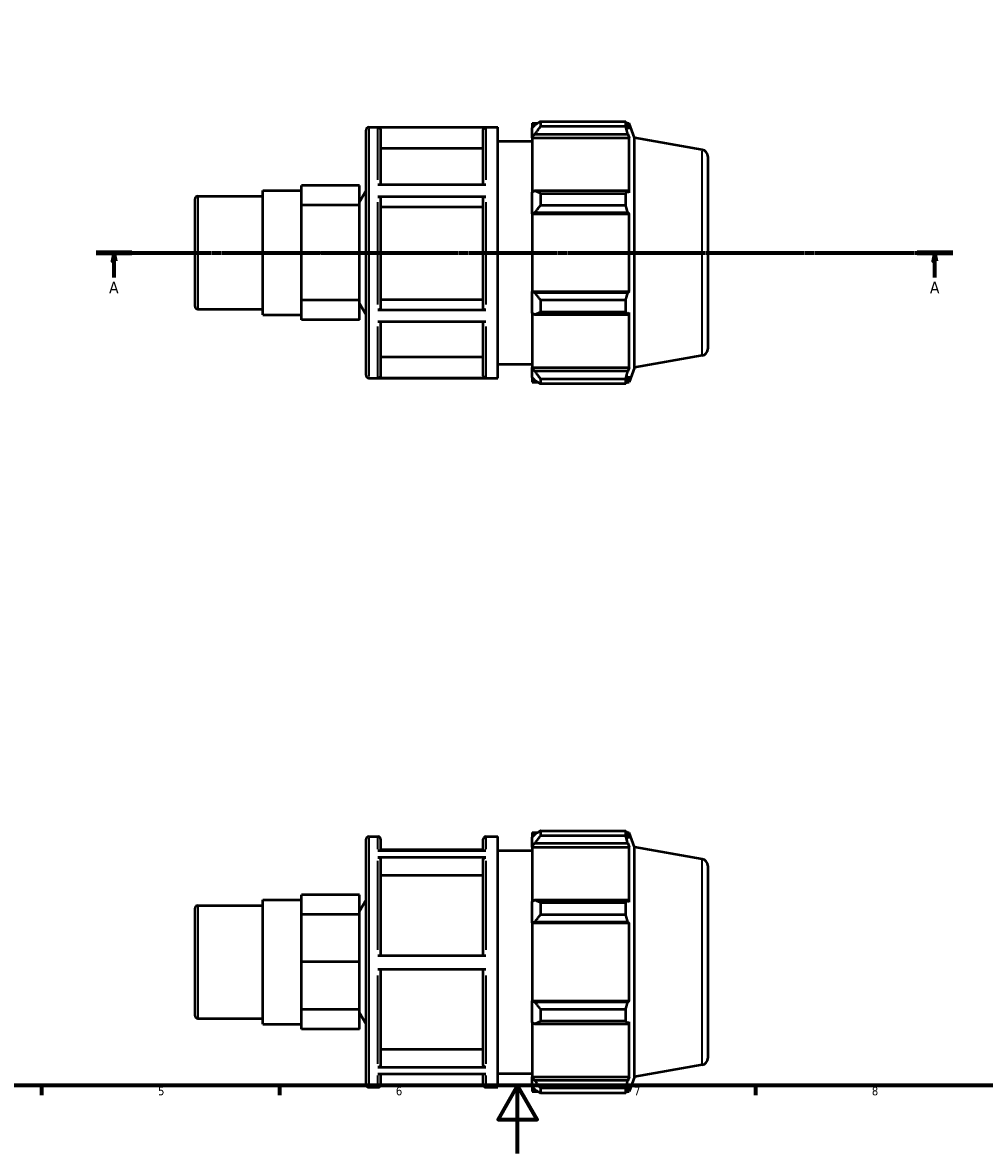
# Model space of a CAD drawing. Header units: millimetres. Extents: x 0 to 931, y 0 to 641.
# Tile 2 of 5: x 275 to 558, y 0 to 333. Entities that reach past the tile are written whole.
import ezdxf

# ---------------------------------------------------------------- set-up
doc = ezdxf.new("R2010")
doc.units = ezdxf.units.MM
doc.linetypes.add('CHAIN', pattern=[0.7087, 0.4724, -0.0591, 0.1181, -0.0591])
for name, color, linetype, lineweight in [('Border (ISO)', 7, 'Continuous', 70), ('Section Line (ISO)', 7, 'CHAIN', 70), ('Visible (ISO)', 7, 'Continuous', 50), ('Visible Narrow (ISO)', 7, 'Continuous', 35)]:
    doc.layers.add(name, color=color, linetype=linetype, lineweight=lineweight)
doc.styles.add('Label Text (ISO)', font='tahoma.ttf')
doc.styles.add('Note Text (ISO)', font='tahoma.ttf')

# ---------------------------------------------------------------- blocks, each defined once
blk = doc.blocks.new('Borders Default Border')
at = {"layer": 'Border (ISO)'}
for p, q in [((280.33, 20), (280.33, 17.1)), ((350.42, 20), (350.42, 17.1)), ((490.58, 20), (490.58, 17.1))]:
    blk.add_line(p, q, dxfattribs=at)
at = {"layer": 'Border (ISO)', "flags": 128}
for points in [[(20, 20), (20, 574), (821, 574), (821, 20), (20, 20)], [(420.5, 0), (420.5, 20), (414.73, 10), (426.27, 10), (420.5, 20)]]:
    blk.add_lwpolyline(points, dxfattribs=at)
at = {"layer": 'Border (ISO)', "color": 232, "true_color": 0xca0064, "char_height": 2.5, "attachment_point": 7, "style": 'Note Text (ISO)'}
for s, insert in [('5', (314.64, 17.05)), ('6', (384.66, 17.05)), ('7', (454.77, 17.1)), ('8', (524.81, 17.04))]:
    blk.add_mtext(s, dxfattribs=dict(at, insert=insert))
blk = doc.blocks.new('2dTransSection0')
at = {"layer": 'Section Line (ISO)', "linetype": 'CHAIN'}
blk.add_line((296.43, 265.11), (548.63, 265.11), dxfattribs=at)
at = {"layer": 'Section Line (ISO)', "linetype": 'Continuous', "lineweight": 140}
for p, q in [((296.43, 265.11), (306.94, 265.11)), ((538.12, 265.11), (548.63, 265.11))]:
    blk.add_line(p, q, dxfattribs=at)
at = {"layer": 'Section Line (ISO)', "linetype": 'Continuous'}
for p, q in [((301.69, 265.11), (301.19, 262.61)), ((301.69, 262.61), (301.69, 265.11)), ((302.19, 262.61), (301.69, 265.11)), ((543.37, 265.11), (542.87, 262.61)), ((543.37, 262.61), (543.37, 265.11)), ((543.87, 262.61), (543.37, 265.11)), ((301.19, 262.61), (302.19, 262.61)), ((301.69, 257.85), (301.69, 262.61)), ((542.87, 262.61), (543.87, 262.61)), ((543.37, 257.85), (543.37, 262.61))]:
    blk.add_line(p, q, dxfattribs=at)
at = {"layer": 'Section Line (ISO)', "linetype": 'Continuous', "flags": 128}
for points in [[(302.19, 262.61), (301.69, 265.11), (301.19, 262.61), (302.19, 262.61)], [(543.87, 262.61), (543.37, 265.11), (542.87, 262.61), (543.87, 262.61)]]:
    blk.add_lwpolyline(points, dxfattribs=at)
at = {"layer": 'Section Line (ISO)'}
for points in [[(302.19, 262.61), (301.69, 265.11), (301.19, 262.61), (302.19, 262.61)], [(543.87, 262.61), (543.37, 265.11), (542.87, 262.61), (543.87, 262.61)]]:
    blk.add_solid(points, dxfattribs=at)
at = {"layer": 'Section Line (ISO)', "char_height": 3.5, "attachment_point": 7, "style": 'Label Text (ISO)'}
for insert in [(300.2, 253.11), (541.89, 253.11)]:
    blk.add_mtext('A', dxfattribs=dict(at, insert=insert))

msp = doc.modelspace()

# ---------------------------------------------------------------- linework, layer by layer
at = {"layer": 'Visible (ISO)'}
for p, q in [((424.76, 303.237), (424.76, 301.863)), ((424.76, 303.237), (426.505, 303.237)), ((427.22, 303.685), (427.22, 302.202)), ((427.22, 303.685), (452.341, 303.685)), ((452.341, 302.202), (452.341, 303.685)), ((452.601, 303.237), (453.385, 303.237)), ((454.96, 298.91), (453.385, 303.237)), ((453.385, 301.472), (453.385, 303.237)), ((375.865, 229.007), (375.865, 301.207)), ((376.665, 302.007), (414.693, 302.007)), ((411.179, 301.938), (379.379, 301.938)), ((380.179, 301.137), (380.179, 285.141)), ((410.379, 285.141), (410.379, 301.137)), ((414.693, 228.207), (414.693, 302.007)), ((425.58, 302.645), (424.76, 301.863)), ((424.76, 299.292), (424.76, 301.863)), ((424.76, 299.292), (425.58, 300.019)), ((425.58, 300.019), (452.937, 300.019)), ((452.341, 302.202), (427.22, 302.202)), ((453.385, 301.472), (452.937, 302.645)), ((452.937, 300.019), (453.385, 298.928)), ((414.693, 297.907), (424.76, 297.907)), ((424.76, 298.928), (424.76, 299.292)), ((424.76, 298.928), (424.76, 282.902)), ((424.76, 298.928), (453.385, 298.928)), ((453.385, 282.713), (453.385, 298.928)), ((454.96, 231.303), (454.96, 298.91)), ((474.879, 295.398), (454.96, 298.91)), ((410.379, 295.775), (380.179, 295.775)), ((476.531, 293.428), (476.531, 236.785)), ((345.531, 246.82), (345.531, 283.393)), ((345.531, 283.393), (356.897, 283.393)), ((356.897, 282.001), (356.897, 284.9)), ((373.945, 284.9), (356.897, 284.9)), ((373.945, 279.103), (373.945, 284.9)), ((373.945, 280.069), (375.865, 283.393)), ((379.379, 285.141), (411.179, 285.141)), ((425.58, 283.281), (424.76, 282.902)), ((424.76, 276.696), (424.76, 282.902)), ((452.937, 283.281), (425.58, 283.281)), ((453.385, 282.713), (452.937, 283.281)), ((325.531, 249.282), (325.531, 280.931)), ((326.331, 281.731), (345.531, 281.731)), ((356.897, 279.103), (356.897, 282.001)), ((411.179, 281.58), (379.379, 281.58)), ((380.179, 281.179), (380.179, 248.689)), ((410.379, 248.689), (410.379, 281.179)), ((427.22, 282.569), (427.22, 278.989)), ((427.22, 282.569), (452.341, 282.569)), ((452.341, 278.989), (452.341, 282.569)), ((356.897, 272.105), (356.897, 279.103)), ((373.945, 279.103), (356.897, 279.103)), ((373.945, 265.107), (373.945, 279.103)), ((410.379, 278.498), (380.179, 278.498)), ((424.76, 276.696), (425.58, 276.942)), ((424.76, 276.572), (424.76, 276.696)), ((424.76, 276.572), (424.76, 253.641)), ((424.76, 276.572), (453.385, 276.572)), ((425.58, 276.942), (452.937, 276.942)), ((452.341, 278.989), (427.22, 278.989)), ((452.937, 276.942), (453.385, 276.572)), ((453.385, 253.641), (453.385, 276.572)), ((356.897, 265.107), (356.897, 272.105)), ((356.897, 258.108), (356.897, 265.107)), ((373.945, 265.107), (356.897, 265.107)), ((373.945, 251.11), (373.945, 265.107)), ((356.897, 251.11), (356.897, 258.108)), ((424.76, 253.517), (424.76, 253.641)), ((424.76, 253.641), (453.385, 253.641)), ((425.58, 253.271), (424.76, 253.517)), ((424.76, 247.311), (424.76, 253.517)), ((452.937, 253.271), (425.58, 253.271)), ((453.385, 253.641), (452.937, 253.271)), ((356.897, 248.212), (356.897, 251.11)), ((373.945, 251.11), (356.897, 251.11)), ((373.945, 245.313), (373.945, 251.11)), ((373.945, 250.144), (375.865, 246.82)), ((380.179, 251.368), (410.379, 251.368)), ((427.22, 251.224), (427.22, 247.644)), ((427.22, 251.224), (452.341, 251.224)), ((452.341, 247.644), (452.341, 251.224)), ((326.331, 248.482), (345.531, 248.482)), ((345.531, 246.82), (356.897, 246.82)), ((356.897, 245.313), (356.897, 248.212)), ((379.379, 248.288), (411.179, 248.288)), ((424.76, 247.311), (425.58, 246.932)), ((424.76, 247.311), (424.76, 231.285)), ((425.58, 246.932), (452.937, 246.932)), ((452.341, 247.644), (427.22, 247.644)), ((452.937, 246.932), (453.385, 247.5)), ((453.385, 231.285), (453.385, 247.5)), ((373.945, 245.313), (356.897, 245.313)), ((411.179, 244.748), (379.379, 244.748)), ((380.179, 244.748), (380.179, 229.054)), ((410.379, 229.054), (410.379, 244.748)), ((380.179, 234.413), (410.379, 234.413)), ((474.879, 234.815), (454.96, 231.303)), ((414.693, 232.307), (424.76, 232.307)), ((424.76, 230.921), (424.76, 231.285)), ((424.76, 231.285), (453.385, 231.285)), ((424.76, 228.35), (424.76, 230.921)), ((425.58, 230.194), (424.76, 230.921)), ((452.937, 230.194), (425.58, 230.194)), ((453.385, 231.285), (452.937, 230.194)), ((454.96, 231.303), (453.385, 226.977)), ((376.665, 228.207), (414.693, 228.207)), ((379.379, 228.253), (411.179, 228.253)), ((424.76, 228.35), (425.58, 227.568)), ((424.76, 228.35), (424.76, 226.977)), ((424.76, 226.977), (426.505, 226.977)), ((427.22, 228.011), (427.22, 226.528)), ((427.22, 228.011), (452.341, 228.011)), ((452.341, 226.528), (427.22, 226.528)), ((452.341, 226.528), (452.341, 228.011)), ((452.601, 226.977), (453.385, 226.977)), ((452.937, 227.568), (453.385, 228.741)), ((453.385, 226.977), (453.385, 228.741)), ((376.665, 93.25), (379.379, 93.25)), ((411.179, 93.25), (414.693, 93.25)), ((414.693, 19.45), (414.693, 93.25)), ((424.76, 94.48), (424.76, 93.106)), ((424.76, 94.48), (426.505, 94.48)), ((425.58, 93.888), (424.76, 93.106)), ((427.22, 94.928), (427.22, 93.445)), ((427.22, 94.928), (452.341, 94.928)), ((452.341, 93.445), (427.22, 93.445)), ((452.341, 93.445), (452.341, 94.928)), ((452.601, 94.48), (453.385, 94.48)), ((453.385, 92.715), (452.937, 93.888)), ((454.96, 90.153), (453.385, 94.48)), ((453.385, 92.715), (453.385, 94.48)), ((375.865, 20.25), (375.865, 92.45)), ((380.179, 92.45), (380.179, 89.194)), ((410.379, 89.194), (410.379, 92.45)), ((424.76, 90.535), (424.76, 93.106)), ((424.76, 90.535), (425.58, 91.262)), ((424.76, 90.171), (424.76, 90.535)), ((424.76, 90.171), (424.76, 74.145)), ((424.76, 90.171), (453.385, 90.171)), ((425.58, 91.262), (452.937, 91.262)), ((452.937, 91.262), (453.385, 90.171)), ((453.385, 73.956), (453.385, 90.171)), ((454.96, 22.546), (454.96, 90.153)), ((474.879, 86.641), (454.96, 90.153)), ((379.379, 89.194), (411.179, 89.194)), ((411.179, 87.125), (379.379, 87.125)), ((410.379, 89.368), (380.179, 89.368)), ((414.693, 89.15), (424.76, 89.15)), ((380.179, 86.431), (380.179, 58.207)), ((410.379, 58.207), (410.379, 86.431)), ((476.531, 84.671), (476.531, 28.028)), ((410.379, 81.787), (380.179, 81.787)), ((345.531, 38.063), (345.531, 74.637)), ((345.531, 74.637), (356.897, 74.637)), ((373.945, 76.143), (356.897, 76.143)), ((356.897, 73.245), (356.897, 76.143)), ((356.897, 70.346), (356.897, 73.245)), ((373.945, 70.346), (373.945, 76.143)), ((373.945, 71.312), (375.865, 74.637)), ((425.58, 74.524), (424.76, 74.145)), ((424.76, 67.939), (424.76, 74.145)), ((452.937, 74.524), (425.58, 74.524)), ((427.22, 73.812), (427.22, 70.232)), ((427.22, 73.812), (452.341, 73.812)), ((452.341, 70.232), (452.341, 73.812)), ((453.385, 73.956), (452.937, 74.524)), ((325.531, 40.525), (325.531, 72.174)), ((326.331, 72.974), (345.531, 72.974)), ((373.945, 70.346), (356.897, 70.346)), ((356.897, 63.348), (356.897, 70.346)), ((373.945, 56.35), (373.945, 70.346)), ((452.341, 70.232), (427.22, 70.232)), ((424.76, 67.939), (425.58, 68.185)), ((424.76, 67.816), (424.76, 67.939)), ((424.76, 67.816), (424.76, 44.884)), ((424.76, 67.816), (453.385, 67.816)), ((425.58, 68.185), (452.937, 68.185)), ((452.937, 68.185), (453.385, 67.816)), ((453.385, 44.884), (453.385, 67.816)), ((356.897, 56.35), (356.897, 63.348)), ((379.379, 58.207), (411.179, 58.207)), ((356.897, 49.352), (356.897, 56.35)), ((373.945, 56.35), (356.897, 56.35)), ((373.945, 42.353), (373.945, 56.35)), ((411.179, 54.107), (379.379, 54.107)), ((380.179, 54.107), (380.179, 26.056)), ((410.379, 26.056), (410.379, 54.107)), ((356.897, 42.353), (356.897, 49.352)), ((424.76, 44.76), (424.76, 44.884)), ((424.76, 44.884), (453.385, 44.884)), ((424.76, 38.554), (424.76, 44.76)), ((425.58, 44.514), (424.76, 44.76)), ((452.937, 44.514), (425.58, 44.514)), ((453.385, 44.884), (452.937, 44.514)), ((356.897, 39.455), (356.897, 42.353)), ((373.945, 42.353), (356.897, 42.353)), ((373.945, 36.556), (373.945, 42.353)), ((373.945, 41.388), (375.865, 38.063)), ((427.22, 42.467), (427.22, 38.887)), ((427.22, 42.467), (452.341, 42.467)), ((452.341, 38.887), (452.341, 42.467)), ((326.331, 39.725), (345.531, 39.725)), ((345.531, 38.063), (356.897, 38.063)), ((356.897, 36.556), (356.897, 39.455)), ((424.76, 38.554), (424.76, 22.528)), ((424.76, 38.554), (425.58, 38.175)), ((425.58, 38.175), (452.937, 38.175)), ((452.341, 38.887), (427.22, 38.887)), ((452.937, 38.175), (453.385, 38.743)), ((453.385, 22.528), (453.385, 38.743)), ((373.945, 36.556), (356.897, 36.556)), ((380.179, 30.696), (410.379, 30.696)), ((379.379, 25.362), (411.179, 25.362)), ((411.179, 23.331), (379.379, 23.331)), ((380.179, 23.331), (380.179, 20.25)), ((410.379, 20.25), (410.379, 23.331)), ((414.693, 23.55), (424.76, 23.55)), ((474.879, 26.058), (454.96, 22.546)), ((424.76, 22.164), (424.76, 22.528)), ((424.76, 22.528), (453.385, 22.528)), ((424.76, 19.593), (424.76, 22.164)), ((425.58, 21.437), (424.76, 22.164)), ((452.937, 21.437), (425.58, 21.437)), ((453.385, 22.528), (452.937, 21.437)), ((452.937, 18.811), (453.385, 19.984)), ((454.96, 22.546), (453.385, 18.22)), ((453.385, 18.22), (453.385, 19.984)), ((376.665, 19.45), (379.379, 19.45)), ((411.179, 19.45), (414.693, 19.45)), ((424.76, 19.593), (424.76, 18.22)), ((424.76, 19.593), (425.58, 18.811)), ((424.76, 18.22), (426.505, 18.22)), ((427.22, 19.254), (427.22, 17.772)), ((427.22, 19.254), (452.341, 19.254)), ((452.341, 17.772), (427.22, 17.772)), ((452.341, 17.772), (452.341, 19.254)), ((452.601, 18.22), (453.385, 18.22))]:
    msp.add_line(p, q, dxfattribs=at)
for centre, radius, start, end in [((376.665, 301.207), 0.8, 90, 180), ((474.531, 293.428), 2, 0, 80), ((326.331, 280.931), 0.8, 90, 180), ((326.331, 249.282), 0.8, 180, 270), ((474.531, 236.785), 2, 280, 0), ((376.665, 229.007), 0.8, 180, 270), ((376.665, 92.45), 0.8, 90, 180), ((379.379, 92.45), 0.8, 0, 90), ((411.179, 92.45), 0.8, 90, 180), ((474.531, 84.671), 2, 0, 80), ((326.331, 72.174), 0.8, 90, 180), ((326.331, 40.525), 0.8, 180, 270), ((474.531, 28.028), 2, 280, 0), ((376.665, 20.25), 0.8, 180, 270), ((379.379, 20.25), 0.8, 270, 0), ((411.179, 20.25), 0.8, 180, 270)]:
    msp.add_arc(centre, radius, start, end, dxfattribs=at)
for points, weights in [([(427.22, 303.685), (426.367, 303.154), (425.58, 302.645)], [1.01280586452, 1.00923540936, 1.0048565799]), ([(452.341, 303.685), (452.651, 303.154), (452.937, 302.645)], [1, 1.00213046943, 1.0034456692]), ([(425.58, 300.019), (426.367, 301.088), (427.22, 302.202)], [1.0048565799, 1.00923540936, 1.01280586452]), ([(452.937, 300.019), (452.651, 301.088), (452.341, 302.202)], [1.0034456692, 1.00213046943, 1]), ([(427.22, 282.569), (426.367, 282.932), (425.58, 283.281)], [1.01280586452, 1.00923540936, 1.0048565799]), ([(452.341, 282.569), (452.651, 282.932), (452.937, 283.281)], [1, 1.00213046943, 1.0034456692]), ([(425.58, 276.942), (426.367, 277.945), (427.22, 278.989)], [1.0048565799, 1.00923540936, 1.01280586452]), ([(452.937, 276.942), (452.651, 277.945), (452.341, 278.989)], [1.0034456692, 1.00213046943, 1]), ([(427.22, 251.224), (426.367, 252.268), (425.58, 253.271)], [1.01280586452, 1.00923540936, 1.0048565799]), ([(452.341, 251.224), (452.651, 252.268), (452.937, 253.271)], [1, 1.00213046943, 1.0034456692]), ([(425.58, 246.932), (426.367, 247.281), (427.22, 247.644)], [1.0048565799, 1.00923540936, 1.01280586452]), ([(452.937, 246.932), (452.651, 247.281), (452.341, 247.644)], [1.0034456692, 1.00213046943, 1]), ([(427.22, 228.011), (426.367, 229.125), (425.58, 230.194)], [1.01280586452, 1.00923540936, 1.0048565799]), ([(452.341, 228.011), (452.651, 229.125), (452.937, 230.194)], [1, 1.00213046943, 1.0034456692]), ([(425.58, 227.568), (426.367, 227.059), (427.22, 226.528)], [1.0048565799, 1.00923540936, 1.01280586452]), ([(452.937, 227.568), (452.651, 227.059), (452.341, 226.528)], [1.0034456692, 1.00213046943, 1]), ([(427.22, 94.928), (426.367, 94.397), (425.58, 93.888)], [1.01280586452, 1.00923540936, 1.0048565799]), ([(425.58, 91.262), (426.367, 92.331), (427.22, 93.445)], [1.0048565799, 1.00923540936, 1.01280586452]), ([(452.341, 94.928), (452.651, 94.397), (452.937, 93.888)], [1, 1.00213046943, 1.0034456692]), ([(452.937, 91.262), (452.651, 92.331), (452.341, 93.445)], [1.0034456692, 1.00213046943, 1]), ([(427.22, 73.812), (426.367, 74.175), (425.58, 74.524)], [1.01280586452, 1.00923540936, 1.0048565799]), ([(452.341, 73.812), (452.651, 74.175), (452.937, 74.524)], [1, 1.00213046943, 1.0034456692]), ([(425.58, 68.185), (426.367, 69.188), (427.22, 70.232)], [1.0048565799, 1.00923540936, 1.01280586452]), ([(452.937, 68.185), (452.651, 69.188), (452.341, 70.232)], [1.0034456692, 1.00213046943, 1]), ([(427.22, 42.467), (426.367, 43.511), (425.58, 44.514)], [1.01280586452, 1.00923540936, 1.0048565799]), ([(452.341, 42.467), (452.651, 43.511), (452.937, 44.514)], [1, 1.00213046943, 1.0034456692]), ([(425.58, 38.175), (426.367, 38.524), (427.22, 38.887)], [1.0048565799, 1.00923540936, 1.01280586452]), ([(452.937, 38.175), (452.651, 38.524), (452.341, 38.887)], [1.0034456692, 1.00213046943, 1]), ([(427.22, 19.254), (426.367, 20.368), (425.58, 21.437)], [1.01280586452, 1.00923540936, 1.0048565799]), ([(452.341, 19.254), (452.651, 20.368), (452.937, 21.437)], [1, 1.00213046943, 1.0034456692]), ([(425.58, 18.811), (426.367, 18.302), (427.22, 17.772)], [1.0048565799, 1.00923540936, 1.01280586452]), ([(452.937, 18.811), (452.651, 18.302), (452.341, 17.772)], [1.0034456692, 1.00213046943, 1])]:
    msp.add_rational_spline(points, weights, degree=2, dxfattribs=at)
for points, knots in [([(379.379, 301.938), (379.478, 301.938), (379.594, 301.915), (379.776, 301.84), (379.875, 301.774), (380.014, 301.634), (380.08, 301.535), (380.156, 301.352), (380.179, 301.236), (380.179, 301.137)], [0, 0, 0, 0, 0.02960151, 0.02960151, 0.05923103, 0.05923103, 0.08889527, 0.08889527, 0.1185896, 0.1185896, 0.1185896, 0.1185896]), ([(410.379, 301.137), (410.379, 301.236), (410.402, 301.352), (410.478, 301.535), (410.543, 301.634), (410.683, 301.774), (410.782, 301.84), (410.964, 301.915), (411.08, 301.938), (411.179, 301.938)], [0.35577745, 0.35577745, 0.35577745, 0.35577745, 0.38547178, 0.38547178, 0.41513602, 0.41513602, 0.44476554, 0.44476554, 0.47436705, 0.47436705, 0.47436705, 0.47436705]), ([(379.379, 281.58), (379.478, 281.58), (379.594, 281.568), (379.776, 281.53), (379.875, 281.498), (380.014, 281.428), (380.08, 281.378), (380.156, 281.287), (380.179, 281.229), (380.179, 281.179)], [0, 0, 0, 0, 0.02960151, 0.02960151, 0.05923103, 0.05923103, 0.08889527, 0.08889527, 0.1185896, 0.1185896, 0.1185896, 0.1185896]), ([(410.379, 281.179), (410.379, 281.229), (410.402, 281.287), (410.478, 281.378), (410.543, 281.428), (410.683, 281.498), (410.782, 281.53), (410.964, 281.568), (411.08, 281.58), (411.179, 281.58)], [0.35577745, 0.35577745, 0.35577745, 0.35577745, 0.38547178, 0.38547178, 0.41513602, 0.41513602, 0.44476554, 0.44476554, 0.47436705, 0.47436705, 0.47436705, 0.47436705]), ([(380.179, 248.689), (380.179, 248.639), (380.156, 248.581), (380.08, 248.49), (380.014, 248.44), (379.875, 248.37), (379.776, 248.337), (379.594, 248.3), (379.478, 248.288), (379.379, 248.288)], [0.35566821, 0.35566821, 0.35566821, 0.35566821, 0.38533885, 0.38533885, 0.41498891, 0.41498891, 0.4446152, 0.4446152, 0.4742223, 0.4742223, 0.4742223, 0.4742223]), ([(411.179, 248.288), (411.08, 248.288), (410.964, 248.3), (410.782, 248.337), (410.683, 248.37), (410.543, 248.44), (410.478, 248.49), (410.402, 248.581), (410.379, 248.639), (410.379, 248.689)], [0, 0, 0, 0, 0.0296071, 0.0296071, 0.05923339, 0.05923339, 0.08888344, 0.08888344, 0.11855409, 0.11855409, 0.11855409, 0.11855409]), ([(380.179, 229.054), (380.179, 228.955), (380.156, 228.839), (380.08, 228.656), (380.014, 228.558), (379.875, 228.418), (379.776, 228.352), (379.594, 228.276), (379.478, 228.253), (379.379, 228.253)], [0.35566821, 0.35566821, 0.35566821, 0.35566821, 0.38532913, 0.38532913, 0.41496949, 0.41496949, 0.4446055, 0.4446055, 0.4742223, 0.4742223, 0.4742223, 0.4742223]), ([(411.179, 228.253), (411.08, 228.253), (410.964, 228.276), (410.782, 228.352), (410.683, 228.418), (410.543, 228.558), (410.478, 228.656), (410.402, 228.839), (410.379, 228.955), (410.379, 229.054)], [0, 0, 0, 0, 0.0296071, 0.0296071, 0.05923339, 0.05923339, 0.08888344, 0.08888344, 0.11855409, 0.11855409, 0.11855409, 0.11855409]), ([(379.379, 87.125), (379.478, 87.125), (379.594, 87.105), (379.776, 87.04), (379.875, 86.983), (380.014, 86.861), (380.08, 86.776), (380.156, 86.618), (380.179, 86.517), (380.179, 86.431)], [0, 0, 0, 0, 0.02961567, 0.02961567, 0.0592594, 0.0592594, 0.08890948, 0.08890948, 0.1185896, 0.1185896, 0.1185896, 0.1185896]), ([(410.379, 86.431), (410.379, 86.517), (410.402, 86.618), (410.478, 86.776), (410.543, 86.862), (410.683, 86.983), (410.782, 87.04), (410.964, 87.105), (411.08, 87.125), (411.179, 87.125)], [0.35577745, 0.35577745, 0.35577745, 0.35577745, 0.38547178, 0.38547178, 0.41513602, 0.41513602, 0.44476554, 0.44476554, 0.47436705, 0.47436705, 0.47436705, 0.47436705]), ([(380.179, 26.056), (380.179, 25.97), (380.156, 25.87), (380.08, 25.711), (380.014, 25.626), (379.875, 25.505), (379.776, 25.448), (379.594, 25.382), (379.478, 25.362), (379.379, 25.362)], [0.35566821, 0.35566821, 0.35566821, 0.35566821, 0.38533885, 0.38533885, 0.41498891, 0.41498891, 0.4446152, 0.4446152, 0.4742223, 0.4742223, 0.4742223, 0.4742223]), ([(411.179, 25.362), (411.08, 25.362), (410.964, 25.382), (410.782, 25.448), (410.683, 25.505), (410.543, 25.626), (410.478, 25.711), (410.402, 25.87), (410.379, 25.97), (410.379, 26.056)], [0, 0, 0, 0, 0.0296071, 0.0296071, 0.05923339, 0.05923339, 0.08888344, 0.08888344, 0.11855409, 0.11855409, 0.11855409, 0.11855409])]:
    msp.add_open_spline(points, degree=3, knots=knots, dxfattribs=at)
at = {"layer": 'Visible Narrow (ISO)'}
for p, q in [((376.665, 301.552), (376.665, 228.661)), ((379.379, 286.569), (379.379, 301.793)), ((411.179, 301.793), (411.179, 286.569)), ((474.879, 235.188), (474.879, 295.025)), ((326.331, 281.526), (326.331, 248.687)), ((379.379, 249.843), (379.379, 280.017)), ((411.179, 280.017), (411.179, 249.843)), ((379.379, 228.381), (379.379, 243.331)), ((411.179, 243.331), (411.179, 228.381)), ((379.379, 89.583), (379.379, 93.239)), ((411.179, 93.239), (411.179, 89.583)), ((376.665, 92.795), (376.665, 19.904)), ((379.379, 59.929), (379.379, 86.139)), ((411.179, 86.139), (411.179, 59.929)), ((474.879, 26.431), (474.879, 86.268)), ((326.331, 72.769), (326.331, 39.93)), ((379.379, 26.333), (379.379, 52.386)), ((411.179, 52.386), (411.179, 26.333)), ((379.379, 19.46), (379.379, 22.959)), ((411.179, 22.959), (411.179, 19.46))]:
    msp.add_line(p, q, dxfattribs=at)

# ---------------------------------------------------------------- block references
msp.add_blockref('Borders Default Border', (0, 0))
at = {"layer": 'Section Line (ISO)'}
msp.add_blockref('2dTransSection0', (0, 0), dxfattribs=at)

doc.saveas('drawing.dxf')
